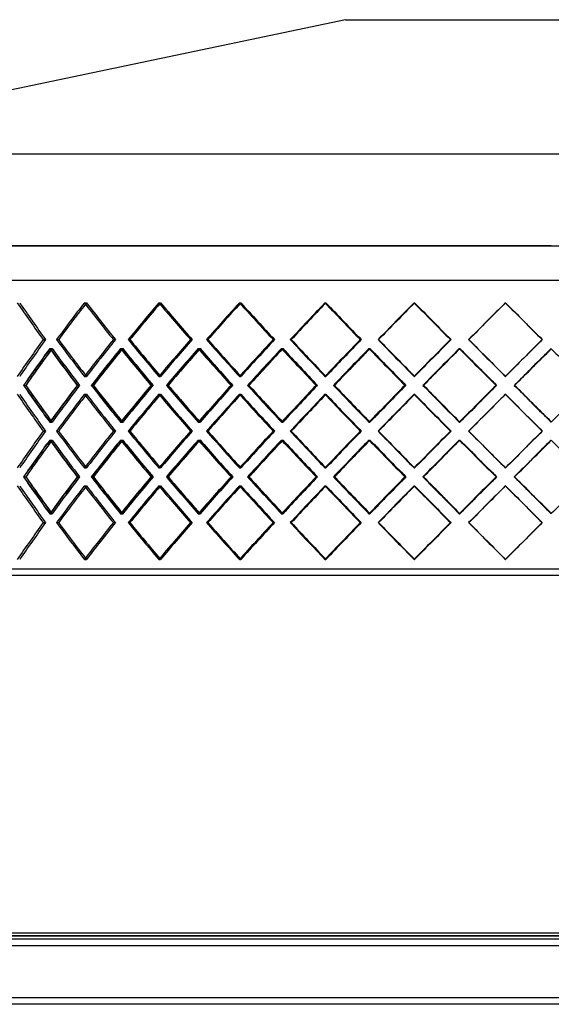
# Model space of a CAD drawing. Header units: millimetres. Extents: x -790 to 790, y -378 to 378.
# Tile 2 of 8: x -408 to 0, y -378 to 378. Entities that reach past the tile are written whole.
import ezdxf

# ---------------------------------------------------------------- set-up
doc = ezdxf.new("R2010")
doc.units = ezdxf.units.MM
doc.layers.add('HIDDEN', color=7, linetype='Continuous')
doc.layers.add('THICK', color=7, linetype='Continuous')

msp = doc.modelspace()

# ---------------------------------------------------------------- linework, layer by layer
at = {"layer": 'HIDDEN'}
for p, q in [((0, 204.46), (-790, 204.46)), ((-560, 178), (0, 178)), ((0, 178), (560, 178)), ((-358.55, 160.64), (-356.96, 160.64)), ((-358.55, 160.64), (-356.96, 160.64)), ((-301.4, 160.64), (-300.06, 160.64)), ((-301.4, 160.64), (-300.06, 160.64)), ((-239.5, 160.64), (-238.44, 160.64)), ((-239.5, 160.64), (-238.44, 160.64)), ((-173.82, 160.64), (-173.05, 160.64)), ((-173.82, 160.64), (-173.05, 160.64)), ((-105.4, 160.64), (-104.93, 160.64)), ((-105.4, 160.64), (-104.93, 160.64)), ((-35.32, 160.64), (-35.16, 160.64)), ((-35.32, 160.64), (-35.16, 160.64)), ((-390.17, 132.37), (-388.34, 132.37)), ((-390.17, 132.37), (-388.34, 132.37)), ((-379.89, 132.37), (-378.29, 132.37)), ((-336.31, 132.37), (-334.71, 132.37)), ((-336.31, 132.37), (-334.71, 132.37)), ((-324.9, 132.37), (-323.56, 132.37)), ((-277.15, 132.37), (-275.8, 132.37)), ((-277.15, 132.37), (-275.8, 132.37)), ((-264.78, 132.37), (-263.72, 132.37)), ((-213.61, 132.37), (-212.55, 132.37)), ((-213.61, 132.37), (-212.55, 132.37)), ((-200.5, 132.37), (-199.72, 132.37)), ((-146.71, 132.37), (-145.93, 132.37)), ((-146.71, 132.37), (-145.93, 132.37)), ((-133.05, 132.37), (-132.58, 132.37)), ((-77.49, 132.37), (-77.02, 132.37)), ((-77.49, 132.37), (-77.02, 132.37)), ((-63.5, 132.37), (-63.34, 132.37)), ((-7.05, 132.37), (-6.9, 132.37)), ((-7.05, 132.37), (-6.9, 132.37)), ((-385.19, 125.51), (-383.37, 125.51)), ((-384.92, 125.51), (-383.32, 125.51)), ((-330.78, 125.51), (-329.18, 125.51)), ((-330.48, 125.51), (-329.14, 125.51)), ((-271.15, 125.51), (-269.81, 125.51)), ((-270.82, 125.51), (-269.76, 125.51)), ((-207.24, 125.51), (-206.18, 125.51)), ((-206.9, 125.51), (-206.12, 125.51)), ((-140.07, 125.51), (-139.29, 125.51)), ((-139.71, 125.51), (-139.24, 125.51)), ((-70.69, 125.51), (-70.22, 125.51)), ((-70.31, 125.51), (-70.16, 125.51)), ((-0.19, 125.51), (-0.03, 125.51)), ((-358.55, 104.09), (-356.96, 104.09)), ((-358.55, 104.09), (-356.96, 104.09)), ((-301.4, 104.09), (-300.06, 104.09)), ((-301.4, 104.09), (-300.06, 104.09)), ((-239.5, 104.09), (-238.44, 104.09)), ((-239.5, 104.09), (-238.44, 104.09)), ((-173.82, 104.09), (-173.05, 104.09)), ((-173.82, 104.09), (-173.05, 104.09)), ((-105.4, 104.09), (-104.93, 104.09)), ((-105.4, 104.09), (-104.93, 104.09)), ((-35.32, 104.09), (-35.16, 104.09)), ((-35.32, 104.09), (-35.16, 104.09)), ((-405.12, 97.23), (-403.52, 97.23)), ((-364.02, 97.23), (-362.19, 97.23)), ((-363.81, 97.23), (-362.21, 97.23)), ((-353.02, 97.23), (-351.67, 97.23)), ((-307.41, 97.23), (-305.8, 97.23)), ((-307.17, 97.23), (-305.83, 97.23)), ((-295.35, 97.23), (-294.28, 97.23)), ((-245.94, 97.23), (-244.59, 97.23)), ((-245.69, 97.23), (-244.62, 97.23)), ((-233.02, 97.23), (-232.24, 97.23)), ((-180.6, 97.23), (-179.53, 97.23)), ((-180.33, 97.23), (-179.56, 97.23)), ((-167.02, 97.23), (-166.55, 97.23)), ((-112.41, 97.23), (-111.63, 97.23)), ((-112.13, 97.23), (-111.66, 97.23)), ((-98.38, 97.23), (-98.22, 97.23)), ((-42.44, 97.23), (-41.97, 97.23)), ((-42.16, 97.23), (-42, 97.23)), ((-28.32, 97.23), (-28.35, 97.23)), ((-358.55, 90.38), (-356.96, 90.38)), ((-358.55, 90.38), (-356.96, 90.38)), ((-301.4, 90.38), (-300.06, 90.38)), ((-301.4, 90.38), (-300.06, 90.38)), ((-239.5, 90.38), (-238.44, 90.38)), ((-239.5, 90.38), (-238.44, 90.38)), ((-173.82, 90.38), (-173.05, 90.38)), ((-173.82, 90.38), (-173.05, 90.38)), ((-105.4, 90.38), (-104.93, 90.38)), ((-105.4, 90.38), (-104.93, 90.38)), ((-35.32, 90.38), (-35.16, 90.38)), ((-35.32, 90.38), (-35.16, 90.38)), ((-385.19, 68.96), (-383.37, 68.96)), ((-384.92, 68.96), (-383.32, 68.96)), ((-330.78, 68.96), (-329.18, 68.96)), ((-330.48, 68.96), (-329.14, 68.96)), ((-271.15, 68.96), (-269.81, 68.96)), ((-270.82, 68.96), (-269.76, 68.96)), ((-207.24, 68.96), (-206.18, 68.96)), ((-206.9, 68.96), (-206.12, 68.96)), ((-140.07, 68.96), (-139.29, 68.96)), ((-139.71, 68.96), (-139.24, 68.96)), ((-70.69, 68.96), (-70.22, 68.96)), ((-70.31, 68.96), (-70.16, 68.96)), ((-0.19, 68.96), (-0.03, 68.96)), ((-390.17, 62.1), (-388.34, 62.1)), ((-390.17, 62.1), (-388.34, 62.1)), ((-379.89, 62.1), (-378.29, 62.1)), ((-336.31, 62.1), (-334.71, 62.1)), ((-336.31, 62.1), (-334.71, 62.1)), ((-324.9, 62.1), (-323.56, 62.1)), ((-277.15, 62.1), (-275.8, 62.1)), ((-277.15, 62.1), (-275.8, 62.1)), ((-264.78, 62.1), (-263.72, 62.1)), ((-213.61, 62.1), (-212.55, 62.1)), ((-213.61, 62.1), (-212.55, 62.1)), ((-200.5, 62.1), (-199.72, 62.1)), ((-146.71, 62.1), (-145.93, 62.1)), ((-146.71, 62.1), (-145.93, 62.1)), ((-133.05, 62.1), (-132.58, 62.1)), ((-77.49, 62.1), (-77.02, 62.1)), ((-77.49, 62.1), (-77.02, 62.1)), ((-63.5, 62.1), (-63.34, 62.1)), ((-7.05, 62.1), (-6.9, 62.1)), ((-7.05, 62.1), (-6.9, 62.1)), ((-385.19, 55.24), (-383.37, 55.24)), ((-384.92, 55.24), (-383.32, 55.24)), ((-330.78, 55.24), (-329.18, 55.24)), ((-330.48, 55.24), (-329.14, 55.24)), ((-271.15, 55.24), (-269.81, 55.24)), ((-270.82, 55.24), (-269.76, 55.24)), ((-207.24, 55.24), (-206.18, 55.24)), ((-206.9, 55.24), (-206.12, 55.24)), ((-140.07, 55.24), (-139.29, 55.24)), ((-139.71, 55.24), (-139.24, 55.24)), ((-70.69, 55.24), (-70.22, 55.24)), ((-70.31, 55.24), (-70.16, 55.24)), ((-0.19, 55.24), (-0.03, 55.24)), ((-358.55, 33.82), (-356.96, 33.82)), ((-358.55, 33.82), (-356.96, 33.82)), ((-301.4, 33.82), (-300.06, 33.82)), ((-301.4, 33.82), (-300.06, 33.82)), ((-239.5, 33.82), (-238.44, 33.82)), ((-239.5, 33.82), (-238.44, 33.82)), ((-173.82, 33.82), (-173.05, 33.82)), ((-173.82, 33.82), (-173.05, 33.82)), ((-105.4, 33.82), (-104.93, 33.82)), ((-105.4, 33.82), (-104.93, 33.82)), ((-35.32, 33.82), (-35.16, 33.82)), ((-35.32, 33.82), (-35.16, 33.82)), ((-405.12, 26.97), (-403.52, 26.97)), ((-364.02, 26.97), (-362.19, 26.97)), ((-363.81, 26.97), (-362.21, 26.97)), ((-353.02, 26.97), (-351.67, 26.97)), ((-307.41, 26.97), (-305.8, 26.97)), ((-307.17, 26.97), (-305.83, 26.97)), ((-295.35, 26.97), (-294.28, 26.97)), ((-245.94, 26.97), (-244.59, 26.97)), ((-245.69, 26.97), (-244.62, 26.97)), ((-233.02, 26.97), (-232.24, 26.97)), ((-180.6, 26.97), (-179.53, 26.97)), ((-180.33, 26.97), (-179.56, 26.97)), ((-167.02, 26.97), (-166.55, 26.97)), ((-112.41, 26.97), (-111.63, 26.97)), ((-112.13, 26.97), (-111.66, 26.97)), ((-98.38, 26.97), (-98.22, 26.97)), ((-42.44, 26.97), (-41.97, 26.97)), ((-42.16, 26.97), (-42, 26.97)), ((-28.32, 26.97), (-28.35, 26.97)), ((-358.55, 20.11), (-356.96, 20.11)), ((-358.55, 20.11), (-356.96, 20.11)), ((-301.4, 20.11), (-300.06, 20.11)), ((-301.4, 20.11), (-300.06, 20.11)), ((-239.5, 20.11), (-238.44, 20.11)), ((-239.5, 20.11), (-238.44, 20.11)), ((-173.82, 20.11), (-173.05, 20.11)), ((-173.82, 20.11), (-173.05, 20.11)), ((-105.4, 20.11), (-104.93, 20.11)), ((-105.4, 20.11), (-104.93, 20.11)), ((-35.32, 20.11), (-35.16, 20.11)), ((-35.32, 20.11), (-35.16, 20.11)), ((-385.19, -1.31), (-383.37, -1.31)), ((-384.92, -1.31), (-383.32, -1.31)), ((-330.78, -1.31), (-329.18, -1.31)), ((-330.48, -1.31), (-329.14, -1.31)), ((-271.15, -1.31), (-269.81, -1.31)), ((-270.82, -1.31), (-269.76, -1.31)), ((-207.24, -1.31), (-206.18, -1.31)), ((-206.9, -1.31), (-206.12, -1.31)), ((-140.07, -1.31), (-139.29, -1.31)), ((-139.71, -1.31), (-139.24, -1.31)), ((-70.69, -1.31), (-70.22, -1.31)), ((-70.31, -1.31), (-70.16, -1.31)), ((-0.19, -1.31), (-0.03, -1.31)), ((-390.17, -8.17), (-388.34, -8.17)), ((-390.17, -8.17), (-388.34, -8.17)), ((-379.89, -8.17), (-378.29, -8.17)), ((-336.31, -8.17), (-334.71, -8.17)), ((-336.31, -8.17), (-334.71, -8.17)), ((-324.9, -8.17), (-323.56, -8.17)), ((-277.15, -8.17), (-275.8, -8.17)), ((-277.15, -8.17), (-275.8, -8.17)), ((-264.78, -8.17), (-263.72, -8.17)), ((-213.61, -8.17), (-212.55, -8.17)), ((-213.61, -8.17), (-212.55, -8.17)), ((-200.5, -8.17), (-199.72, -8.17)), ((-146.71, -8.17), (-145.93, -8.17)), ((-146.71, -8.17), (-145.93, -8.17)), ((-133.05, -8.17), (-132.58, -8.17)), ((-77.49, -8.17), (-77.02, -8.17)), ((-77.49, -8.17), (-77.02, -8.17)), ((-63.5, -8.17), (-63.34, -8.17)), ((-7.05, -8.17), (-6.9, -8.17)), ((-7.05, -8.17), (-6.9, -8.17)), ((-358.55, -36.44), (-356.96, -36.44)), ((-358.55, -36.44), (-356.96, -36.44)), ((-301.4, -36.44), (-300.06, -36.44)), ((-301.4, -36.44), (-300.06, -36.44)), ((-239.5, -36.44), (-238.44, -36.44)), ((-239.5, -36.44), (-238.44, -36.44)), ((-173.82, -36.44), (-173.05, -36.44)), ((-173.82, -36.44), (-173.05, -36.44)), ((-105.4, -36.44), (-104.93, -36.44)), ((-105.4, -36.44), (-104.93, -36.44)), ((-35.32, -36.44), (-35.16, -36.44)), ((-35.32, -36.44), (-35.16, -36.44)), ((0, -43.8), (-560, -43.8)), ((560, -43.8), (0, -43.8)), ((0, -325.5), (-562.5, -325.5)), ((562.5, -325.5), (0, -325.5)), ((620, -333), (-620, -333)), ((620, -373), (-620, -373))]:
    msp.add_line(p, q, dxfattribs=at)
for centre, major_axis, ratio, start_param, end_param in [((0, 160.64), (-513.94, 513.94), 0.432739, 1.162389, 1.212907), ((0, 160.64), (513.94, -513.94), 0.432739, -1.979203, -1.928685), ((0, 160.64), (529.25, 529.25), 0.360022, 1.916372, 1.966665), ((0, 160.64), (-526.89, -526.89), 0.360022, -1.225221, -1.223375), ((0, 160.64), (-526.89, 526.89), 0.360022, 1.225221, 1.275739), ((0, 160.64), (526.89, -526.89), 0.360022, -1.916372, -1.865854), ((0, 160.64), (540.17, 540.17), 0.290527, 1.85354, 1.903833), ((0, 160.64), (-537.76, -537.76), 0.290527, -1.288053, -1.286636), ((0, 160.64), (-537.76, 537.76), 0.290527, 1.288053, 1.338571), ((0, 160.64), (537.76, -537.76), 0.290527, -1.85354, -1.803022), ((0, 160.64), (548.95, 548.95), 0.223526, 1.790708, 1.841001), ((0, 160.64), (-546.51, -546.51), 0.223526, -1.350885, -1.349834), ((0, 160.64), (-546.51, 546.51), 0.223526, 1.350885, 1.401403), ((0, 160.64), (546.51, -546.51), 0.223526, -1.790708, -1.74019), ((0, 160.64), (555.57, 555.57), 0.158384, 1.727876, 1.778169), ((0, 160.64), (-553.11, 553.11), 0.158384, 1.413717, 1.464235), ((0, 160.64), (553.11, -553.11), 0.158384, -1.727876, -1.677358), ((0, 160.64), (560, 560), 0.094528, 1.665044, 1.715337), ((0, 160.64), (-557.51, 557.51), 0.094528, 1.476549, 1.527066), ((0, 160.64), (557.51, -557.51), 0.094528, -1.665044, -1.614526), ((0, 160.64), (562.22, 562.22), 0.031426, 1.602212, 1.652505), ((0, 160.64), (-559.72, 559.72), 0.031426, 1.53938, 1.589898), ((0, 160.64), (559.72, -559.72), 0.031426, -1.602212, -1.551694), ((0, 104.09), (-513.94, -513.94), 0.432739, -1.212907, -1.162389), ((0, 104.09), (513.94, 513.94), 0.432739, 1.928685, 1.979203), ((0, 104.09), (529.25, -529.25), 0.360022, -1.966665, -1.916372), ((0, 104.09), (-526.89, -526.89), 0.360022, -1.275739, -1.225221), ((0, 104.09), (526.89, 526.89), 0.360022, 1.865854, 1.916372), ((0, 104.09), (540.17, -540.17), 0.290527, -1.903833, -1.85354), ((0, 104.09), (-537.76, -537.76), 0.290527, -1.338571, -1.288053), ((0, 104.09), (537.76, 537.76), 0.290527, 1.803022, 1.85354), ((0, 104.09), (548.95, -548.95), 0.223526, -1.841001, -1.790708), ((0, 104.09), (-546.51, -546.51), 0.223526, -1.401403, -1.350885), ((0, 104.09), (546.51, 546.51), 0.223526, 1.74019, 1.790708), ((0, 104.09), (555.57, -555.57), 0.158384, -1.778169, -1.727876), ((0, 104.09), (-553.11, -553.11), 0.158384, -1.464235, -1.413717), ((0, 104.09), (553.11, 553.11), 0.158384, 1.677358, 1.727876), ((0, 104.09), (560, -560), 0.094528, -1.715337, -1.665044), ((0, 104.09), (-557.51, -557.51), 0.094528, -1.527066, -1.476549), ((0, 104.09), (557.51, 557.51), 0.094528, 1.614526, 1.665044), ((0, 104.09), (562.22, -562.22), 0.031426, -1.652505, -1.602212), ((0, 104.09), (-559.72, -559.72), 0.031426, -1.589898, -1.53938), ((0, 104.09), (559.72, 559.72), 0.031426, 1.551694, 1.602212), ((0, 160.64), (529.25, 529.25), 0.360022, 1.978871, 2.029343), ((0, 90.38), (529.25, -529.25), 0.360022, -1.978871, -1.928559), ((0, 90.38), (-513.94, -513.94), 0.432739, -1.225169, -1.222932), ((0, 160.64), (526.89, 526.89), 0.360022, 1.979151, 1.98144), ((0, 160.64), (-513.94, 513.94), 0.432739, 1.225169, 1.275867), ((0, 90.38), (526.89, -526.89), 0.360022, -1.979151, -1.928613), ((0, 160.64), (540.17, 540.17), 0.290527, 1.91604, 1.966511), ((0, 90.38), (540.17, -540.17), 0.290527, -1.91604, -1.865727), ((0, 90.38), (-526.89, -526.89), 0.360022, -1.288, -1.286238), ((0, 160.64), (537.76, 537.76), 0.290527, 1.916319, 1.918134), ((0, 160.64), (-526.89, 526.89), 0.360022, 1.288, 1.338699), ((0, 90.38), (537.76, -537.76), 0.290527, -1.916319, -1.865782), ((0, 160.64), (548.95, 548.95), 0.223526, 1.853208, 1.903679), ((0, 90.38), (548.95, -548.95), 0.223526, -1.853208, -1.802895), ((0, 90.38), (-537.76, -537.76), 0.290527, -1.350832, -1.349465), ((0, 160.64), (546.51, 546.51), 0.223526, 1.853487, 1.854907), ((0, 160.64), (-537.76, 537.76), 0.290527, 1.350832, 1.401531), ((0, 90.38), (546.51, -546.51), 0.223526, -1.853487, -1.80295), ((0, 160.64), (555.57, 555.57), 0.158384, 1.790376, 1.840847), ((0, 90.38), (555.57, -555.57), 0.158384, -1.790376, -1.740064), ((0, 90.38), (-546.51, -546.51), 0.223526, -1.413664, -1.41264), ((0, 160.64), (553.11, 553.11), 0.158384, 1.790655, 1.791732), ((0, 160.64), (-546.51, 546.51), 0.223526, 1.413664, 1.464363), ((0, 90.38), (553.11, -553.11), 0.158384, -1.790655, -1.740118), ((0, 160.64), (560, 560), 0.094528, 1.727544, 1.778016), ((0, 90.38), (560, -560), 0.094528, -1.727544, -1.677232), ((0, 160.64), (-553.11, 553.11), 0.158384, 1.476496, 1.527195), ((0, 90.38), (557.51, -557.51), 0.094528, -1.727823, -1.677286), ((0, 160.64), (562.22, 562.22), 0.031426, 1.664712, 1.715184), ((0, 90.38), (562.22, -562.22), 0.031426, -1.664712, -1.6144), ((0, 160.64), (-557.51, 557.51), 0.094528, 1.539328, 1.590026), ((0, 90.38), (559.72, -559.72), 0.031426, -1.664992, -1.614454), ((0, 160.64), (526.89, 526.89), 0.360022, 2.02007, 2.029849), ((0, 104.09), (-526.89, 526.89), 0.360022, 1.223375, 1.225221), ((0, 160.64), (537.76, 537.76), 0.290527, 1.957238, 1.967018), ((0, 104.09), (-537.76, 537.76), 0.290527, 1.286636, 1.288053), ((0, 160.64), (546.51, 546.51), 0.223526, 1.894406, 1.904186), ((0, 104.09), (-546.51, 546.51), 0.223526, 1.349834, 1.350885), ((0, 160.64), (553.11, 553.11), 0.158384, 1.831574, 1.841354), ((0, 160.64), (557.51, 557.51), 0.094528, 1.768742, 1.778522), ((0, 160.64), (559.72, 559.72), 0.031426, 1.70592, 1.71569), ((0, 160.64), (-559.72, -559.72), 0.031426, 1.488734, 1.498463), ((0, 33.82), (529.25, -529.25), 0.360022, -2.029343, -1.978871), ((0, 33.82), (526.89, -526.89), 0.360022, -2.029849, -2.02007), ((0, 104.09), (529.25, 529.25), 0.360022, 1.928559, 1.978871), ((0, 33.82), (-513.94, -513.94), 0.432739, -1.275867, -1.225169), ((0, 104.09), (526.89, 526.89), 0.360022, 1.928613, 1.979151), ((0, 33.82), (540.17, -540.17), 0.290527, -1.966511, -1.91604), ((0, 33.82), (537.76, -537.76), 0.290527, -1.967018, -1.957238), ((0, 104.09), (540.17, 540.17), 0.290527, 1.865727, 1.91604), ((0, 33.82), (-526.89, -526.89), 0.360022, -1.338699, -1.288), ((0, 104.09), (537.76, 537.76), 0.290527, 1.865782, 1.916319), ((0, 33.82), (548.95, -548.95), 0.223526, -1.903679, -1.853208), ((0, 33.82), (546.51, -546.51), 0.223526, -1.904186, -1.894406), ((0, 104.09), (548.95, 548.95), 0.223526, 1.802895, 1.853208), ((0, 33.82), (-537.76, -537.76), 0.290527, -1.401531, -1.350832), ((0, 104.09), (546.51, 546.51), 0.223526, 1.80295, 1.853487), ((0, 33.82), (555.57, -555.57), 0.158384, -1.840847, -1.790376), ((0, 33.82), (553.11, -553.11), 0.158384, -1.841354, -1.831574), ((0, 104.09), (555.57, 555.57), 0.158384, 1.740064, 1.790376), ((0, 33.82), (-546.51, -546.51), 0.223526, -1.464363, -1.413664), ((0, 104.09), (553.11, 553.11), 0.158384, 1.740118, 1.790655), ((0, 33.82), (560, -560), 0.094528, -1.778016, -1.727544), ((0, 33.82), (557.51, -557.51), 0.094528, -1.778522, -1.768742), ((0, 104.09), (560, 560), 0.094528, 1.677232, 1.727544), ((0, 33.82), (-553.11, -553.11), 0.158384, -1.527195, -1.476496), ((0, 104.09), (557.51, 557.51), 0.094528, 1.677286, 1.727823), ((0, 33.82), (562.22, -562.22), 0.031426, -1.715184, -1.664712), ((0, 33.82), (559.72, -559.72), 0.031426, -1.71569, -1.70592), ((0, 104.09), (562.22, 562.22), 0.031426, 1.6144, 1.664712), ((0, 33.82), (-557.51, -557.51), 0.094528, -1.590026, -1.539328), ((0, 104.09), (559.72, 559.72), 0.031426, 1.614454, 1.664992), ((0, 33.82), (-559.72, 559.72), 0.031426, -1.498463, -1.488734), ((0, 33.82), (-559.72, -559.72), 0.031426, -1.652858, -1.602212), ((0, 90.38), (-513.94, 513.94), 0.432739, 1.162389, 1.212907), ((0, 90.38), (513.94, -513.94), 0.432739, -1.979203, -1.928685), ((0, 90.38), (529.25, 529.25), 0.360022, 1.916372, 1.966665), ((0, 90.38), (-526.89, -526.89), 0.360022, -1.225221, -1.223375), ((0, 90.38), (-526.89, 526.89), 0.360022, 1.225221, 1.275739), ((0, 90.38), (526.89, -526.89), 0.360022, -1.916372, -1.865854), ((0, 90.38), (540.17, 540.17), 0.290527, 1.85354, 1.903833), ((0, 90.38), (-537.76, -537.76), 0.290527, -1.288053, -1.286636), ((0, 90.38), (-537.76, 537.76), 0.290527, 1.288053, 1.338571), ((0, 90.38), (537.76, -537.76), 0.290527, -1.85354, -1.803022), ((0, 90.38), (548.95, 548.95), 0.223526, 1.790708, 1.841001), ((0, 90.38), (-546.51, -546.51), 0.223526, -1.350885, -1.349834), ((0, 90.38), (-546.51, 546.51), 0.223526, 1.350885, 1.401403), ((0, 90.38), (546.51, -546.51), 0.223526, -1.790708, -1.74019), ((0, 90.38), (555.57, 555.57), 0.158384, 1.727876, 1.778169), ((0, 90.38), (-553.11, 553.11), 0.158384, 1.413717, 1.464235), ((0, 90.38), (553.11, -553.11), 0.158384, -1.727876, -1.677358), ((0, 90.38), (560, 560), 0.094528, 1.665044, 1.715337), ((0, 90.38), (-557.51, 557.51), 0.094528, 1.476549, 1.527066), ((0, 90.38), (557.51, -557.51), 0.094528, -1.665044, -1.614526), ((0, 90.38), (562.22, 562.22), 0.031426, 1.602212, 1.652505), ((0, 90.38), (-559.72, 559.72), 0.031426, 1.53938, 1.589898), ((0, 90.38), (559.72, -559.72), 0.031426, -1.602212, -1.551694), ((0, 104.09), (-513.94, 513.94), 0.432739, 1.222932, 1.225169), ((0, 33.82), (526.89, -526.89), 0.360022, -1.98144, -1.979151), ((0, 104.09), (-526.89, 526.89), 0.360022, 1.286238, 1.288), ((0, 33.82), (537.76, -537.76), 0.290527, -1.918134, -1.916319), ((0, 104.09), (-537.76, 537.76), 0.290527, 1.349465, 1.350832), ((0, 33.82), (546.51, -546.51), 0.223526, -1.854907, -1.853487), ((0, 104.09), (-546.51, 546.51), 0.223526, 1.41264, 1.413664), ((0, 33.82), (553.11, -553.11), 0.158384, -1.791732, -1.790655), ((0, 33.82), (-513.94, -513.94), 0.432739, -1.212907, -1.162389), ((0, 33.82), (513.94, 513.94), 0.432739, 1.928685, 1.979203), ((0, 33.82), (529.25, -529.25), 0.360022, -1.966665, -1.916372), ((0, 33.82), (-526.89, -526.89), 0.360022, -1.275739, -1.225221), ((0, 33.82), (526.89, 526.89), 0.360022, 1.865854, 1.916372), ((0, 33.82), (540.17, -540.17), 0.290527, -1.903833, -1.85354), ((0, 33.82), (-537.76, -537.76), 0.290527, -1.338571, -1.288053), ((0, 33.82), (537.76, 537.76), 0.290527, 1.803022, 1.85354), ((0, 33.82), (548.95, -548.95), 0.223526, -1.841001, -1.790708), ((0, 33.82), (-546.51, -546.51), 0.223526, -1.401403, -1.350885), ((0, 33.82), (546.51, 546.51), 0.223526, 1.74019, 1.790708), ((0, 33.82), (555.57, -555.57), 0.158384, -1.778169, -1.727876), ((0, 33.82), (-553.11, -553.11), 0.158384, -1.464235, -1.413717), ((0, 33.82), (553.11, 553.11), 0.158384, 1.677358, 1.727876), ((0, 33.82), (560, -560), 0.094528, -1.715337, -1.665044), ((0, 33.82), (-557.51, -557.51), 0.094528, -1.527066, -1.476549), ((0, 33.82), (557.51, 557.51), 0.094528, 1.614526, 1.665044), ((0, 33.82), (562.22, -562.22), 0.031426, -1.652505, -1.602212), ((0, 33.82), (-559.72, -559.72), 0.031426, -1.589898, -1.53938), ((0, 33.82), (559.72, 559.72), 0.031426, 1.551694, 1.602212), ((0, 90.38), (529.25, 529.25), 0.360022, 1.978871, 2.029343), ((0, 20.11), (529.25, -529.25), 0.360022, -1.978871, -1.928559), ((0, 20.11), (-513.94, -513.94), 0.432739, -1.225169, -1.222932), ((0, 90.38), (526.89, 526.89), 0.360022, 1.979151, 1.98144), ((0, 90.38), (-513.94, 513.94), 0.432739, 1.225169, 1.275867), ((0, 20.11), (526.89, -526.89), 0.360022, -1.979151, -1.928613), ((0, 90.38), (540.17, 540.17), 0.290527, 1.91604, 1.966511), ((0, 20.11), (540.17, -540.17), 0.290527, -1.91604, -1.865727), ((0, 20.11), (-526.89, -526.89), 0.360022, -1.288, -1.286238), ((0, 90.38), (537.76, 537.76), 0.290527, 1.916319, 1.918134), ((0, 90.38), (-526.89, 526.89), 0.360022, 1.288, 1.338699), ((0, 20.11), (537.76, -537.76), 0.290527, -1.916319, -1.865782), ((0, 90.38), (548.95, 548.95), 0.223526, 1.853208, 1.903679), ((0, 20.11), (548.95, -548.95), 0.223526, -1.853208, -1.802895), ((0, 20.11), (-537.76, -537.76), 0.290527, -1.350832, -1.349465), ((0, 90.38), (546.51, 546.51), 0.223526, 1.853487, 1.854907), ((0, 90.38), (-537.76, 537.76), 0.290527, 1.350832, 1.401531), ((0, 20.11), (546.51, -546.51), 0.223526, -1.853487, -1.80295), ((0, 90.38), (555.57, 555.57), 0.158384, 1.790376, 1.840847), ((0, 20.11), (555.57, -555.57), 0.158384, -1.790376, -1.740064), ((0, 20.11), (-546.51, -546.51), 0.223526, -1.413664, -1.41264), ((0, 90.38), (553.11, 553.11), 0.158384, 1.790655, 1.791732), ((0, 90.38), (-546.51, 546.51), 0.223526, 1.413664, 1.464363), ((0, 20.11), (553.11, -553.11), 0.158384, -1.790655, -1.740118), ((0, 90.38), (560, 560), 0.094528, 1.727544, 1.778016), ((0, 20.11), (560, -560), 0.094528, -1.727544, -1.677232), ((0, 90.38), (-553.11, 553.11), 0.158384, 1.476496, 1.527195), ((0, 20.11), (557.51, -557.51), 0.094528, -1.727823, -1.677286), ((0, 90.38), (562.22, 562.22), 0.031426, 1.664712, 1.715184), ((0, 20.11), (562.22, -562.22), 0.031426, -1.664712, -1.6144), ((0, 90.38), (-557.51, 557.51), 0.094528, 1.539328, 1.590026), ((0, 20.11), (559.72, -559.72), 0.031426, -1.664992, -1.614454), ((0, 90.38), (526.89, 526.89), 0.360022, 2.02007, 2.029849), ((0, 33.82), (-526.89, 526.89), 0.360022, 1.223375, 1.225221), ((0, 90.38), (537.76, 537.76), 0.290527, 1.957238, 1.967018), ((0, 33.82), (-537.76, 537.76), 0.290527, 1.286636, 1.288053), ((0, 90.38), (546.51, 546.51), 0.223526, 1.894406, 1.904186), ((0, 33.82), (-546.51, 546.51), 0.223526, 1.349834, 1.350885), ((0, 90.38), (553.11, 553.11), 0.158384, 1.831574, 1.841354), ((0, 90.38), (557.51, 557.51), 0.094528, 1.768742, 1.778522), ((0, 90.38), (559.72, 559.72), 0.031426, 1.70592, 1.71569), ((0, 90.38), (-559.72, -559.72), 0.031426, 1.488734, 1.498463), ((0, -36.44), (529.25, -529.25), 0.360022, -2.029343, -1.978871), ((0, -36.44), (526.89, -526.89), 0.360022, -2.029849, -2.02007), ((0, 33.82), (529.25, 529.25), 0.360022, 1.928559, 1.978871), ((0, -36.44), (-513.94, -513.94), 0.432739, -1.275867, -1.225169), ((0, 33.82), (526.89, 526.89), 0.360022, 1.928613, 1.979151), ((0, -36.44), (540.17, -540.17), 0.290527, -1.966511, -1.91604), ((0, -36.44), (537.76, -537.76), 0.290527, -1.967018, -1.957238), ((0, 33.82), (540.17, 540.17), 0.290527, 1.865727, 1.91604), ((0, -36.44), (-526.89, -526.89), 0.360022, -1.338699, -1.288), ((0, 33.82), (537.76, 537.76), 0.290527, 1.865782, 1.916319), ((0, -36.44), (548.95, -548.95), 0.223526, -1.903679, -1.853208), ((0, -36.44), (546.51, -546.51), 0.223526, -1.904186, -1.894406), ((0, 33.82), (548.95, 548.95), 0.223526, 1.802895, 1.853208), ((0, -36.44), (-537.76, -537.76), 0.290527, -1.401531, -1.350832), ((0, 33.82), (546.51, 546.51), 0.223526, 1.80295, 1.853487), ((0, -36.44), (555.57, -555.57), 0.158384, -1.840847, -1.790376), ((0, -36.44), (553.11, -553.11), 0.158384, -1.841354, -1.831574), ((0, 33.82), (555.57, 555.57), 0.158384, 1.740064, 1.790376), ((0, -36.44), (-546.51, -546.51), 0.223526, -1.464363, -1.413664), ((0, 33.82), (553.11, 553.11), 0.158384, 1.740118, 1.790655), ((0, -36.44), (560, -560), 0.094528, -1.778016, -1.727544), ((0, -36.44), (557.51, -557.51), 0.094528, -1.778522, -1.768742), ((0, 33.82), (560, 560), 0.094528, 1.677232, 1.727544), ((0, -36.44), (-553.11, -553.11), 0.158384, -1.527195, -1.476496), ((0, 33.82), (557.51, 557.51), 0.094528, 1.677286, 1.727823), ((0, -36.44), (562.22, -562.22), 0.031426, -1.715184, -1.664712), ((0, -36.44), (559.72, -559.72), 0.031426, -1.71569, -1.70592), ((0, 33.82), (562.22, 562.22), 0.031426, 1.6144, 1.664712), ((0, -36.44), (-557.51, -557.51), 0.094528, -1.590026, -1.539328), ((0, 33.82), (559.72, 559.72), 0.031426, 1.614454, 1.664992), ((0, -36.44), (-559.72, 559.72), 0.031426, -1.498463, -1.488734), ((0, -36.44), (-559.72, -559.72), 0.031426, -1.652858, -1.602212), ((0, 20.11), (-513.94, 513.94), 0.432739, 1.162389, 1.212907), ((0, 20.11), (513.94, -513.94), 0.432739, -1.979203, -1.928685), ((0, 20.11), (529.25, 529.25), 0.360022, 1.916372, 1.966665), ((0, 20.11), (-526.89, -526.89), 0.360022, -1.225221, -1.223375), ((0, 20.11), (-526.89, 526.89), 0.360022, 1.225221, 1.275739), ((0, 20.11), (526.89, -526.89), 0.360022, -1.916372, -1.865854), ((0, 20.11), (540.17, 540.17), 0.290527, 1.85354, 1.903833), ((0, 20.11), (-537.76, -537.76), 0.290527, -1.288053, -1.286636), ((0, 20.11), (-537.76, 537.76), 0.290527, 1.288053, 1.338571), ((0, 20.11), (537.76, -537.76), 0.290527, -1.85354, -1.803022), ((0, 20.11), (548.95, 548.95), 0.223526, 1.790708, 1.841001), ((0, 20.11), (-546.51, -546.51), 0.223526, -1.350885, -1.349834), ((0, 20.11), (-546.51, 546.51), 0.223526, 1.350885, 1.401403), ((0, 20.11), (546.51, -546.51), 0.223526, -1.790708, -1.74019), ((0, 20.11), (555.57, 555.57), 0.158384, 1.727876, 1.778169), ((0, 20.11), (-553.11, 553.11), 0.158384, 1.413717, 1.464235), ((0, 20.11), (553.11, -553.11), 0.158384, -1.727876, -1.677358), ((0, 20.11), (560, 560), 0.094528, 1.665044, 1.715337), ((0, 20.11), (-557.51, 557.51), 0.094528, 1.476549, 1.527066), ((0, 20.11), (557.51, -557.51), 0.094528, -1.665044, -1.614526), ((0, 20.11), (562.22, 562.22), 0.031426, 1.602212, 1.652505), ((0, 20.11), (-559.72, 559.72), 0.031426, 1.53938, 1.589898), ((0, 20.11), (559.72, -559.72), 0.031426, -1.602212, -1.551694), ((0, 33.82), (-513.94, 513.94), 0.432739, 1.222932, 1.225169), ((0, -36.44), (526.89, -526.89), 0.360022, -1.98144, -1.979151), ((0, 33.82), (-526.89, 526.89), 0.360022, 1.286238, 1.288), ((0, -36.44), (537.76, -537.76), 0.290527, -1.918134, -1.916319), ((0, 33.82), (-537.76, 537.76), 0.290527, 1.349465, 1.350832), ((0, -36.44), (546.51, -546.51), 0.223526, -1.854907, -1.853487), ((0, 33.82), (-546.51, 546.51), 0.223526, 1.41264, 1.413664), ((0, -36.44), (553.11, -553.11), 0.158384, -1.791732, -1.790655), ((0, -36.44), (-513.94, -513.94), 0.432739, -1.212907, -1.162389), ((0, -36.44), (513.94, 513.94), 0.432739, 1.928685, 1.979203), ((0, -36.44), (529.25, -529.25), 0.360022, -1.966665, -1.916372), ((0, -36.44), (-526.89, -526.89), 0.360022, -1.275739, -1.225221), ((0, -36.44), (526.89, 526.89), 0.360022, 1.865854, 1.916372), ((0, -36.44), (540.17, -540.17), 0.290527, -1.903833, -1.85354), ((0, -36.44), (-537.76, -537.76), 0.290527, -1.338571, -1.288053), ((0, -36.44), (537.76, 537.76), 0.290527, 1.803022, 1.85354), ((0, -36.44), (548.95, -548.95), 0.223526, -1.841001, -1.790708), ((0, -36.44), (-546.51, -546.51), 0.223526, -1.401403, -1.350885), ((0, -36.44), (546.51, 546.51), 0.223526, 1.74019, 1.790708), ((0, -36.44), (555.57, -555.57), 0.158384, -1.778169, -1.727876), ((0, -36.44), (-553.11, -553.11), 0.158384, -1.464235, -1.413717), ((0, -36.44), (553.11, 553.11), 0.158384, 1.677358, 1.727876), ((0, -36.44), (560, -560), 0.094528, -1.715337, -1.665044), ((0, -36.44), (-557.51, -557.51), 0.094528, -1.527066, -1.476549), ((0, -36.44), (557.51, 557.51), 0.094528, 1.614526, 1.665044), ((0, -36.44), (562.22, -562.22), 0.031426, -1.652505, -1.602212), ((0, -36.44), (-559.72, -559.72), 0.031426, -1.589898, -1.53938), ((0, -36.44), (559.72, 559.72), 0.031426, 1.551694, 1.602212), ((0, -36.44), (-526.89, 526.89), 0.360022, 1.223375, 1.225221), ((0, -36.44), (-537.76, 537.76), 0.290527, 1.286636, 1.288053), ((0, -36.44), (-546.51, 546.51), 0.223526, 1.349834, 1.350885)]:
    msp.add_ellipse(centre, major_axis=major_axis, ratio=ratio, start_param=start_param, end_param=end_param, dxfattribs=at)
at = {"layer": 'THICK'}
for p, q in [((-158, 378), (-648.8, 275.06)), ((-158, 378), (0, 378)), ((0, 378), (158, 378)), ((-719.4, 275.06), (719.4, 275.06)), ((-790, 204.46), (0, 204.46)), ((0, 204.46), (790, 204.46)), ((-790, 178), (0, 178)), ((0, 178), (790, 178)), ((-379.89, 132.37), (-378.29, 132.37)), ((-324.9, 132.37), (-323.56, 132.37)), ((-264.78, 132.37), (-263.72, 132.37)), ((-200.5, 132.37), (-199.72, 132.37)), ((-133.05, 132.37), (-132.58, 132.37)), ((-63.5, 132.37), (-63.34, 132.37)), ((-405.32, 97.23), (-403.5, 97.23)), ((-353.24, 97.23), (-351.65, 97.23)), ((-295.59, 97.23), (-294.25, 97.23)), ((-233.28, 97.23), (-232.22, 97.23)), ((-167.29, 97.23), (-166.52, 97.23)), ((-98.66, 97.23), (-98.19, 97.23)), ((-28.48, 97.23), (-28.32, 97.23)), ((-28.19, 97.23), (-28.32, 97.23)), ((-379.89, 62.1), (-378.29, 62.1)), ((-324.9, 62.1), (-323.56, 62.1)), ((-264.78, 62.1), (-263.72, 62.1)), ((-200.5, 62.1), (-199.72, 62.1)), ((-133.05, 62.1), (-132.58, 62.1)), ((-63.5, 62.1), (-63.34, 62.1)), ((-405.32, 26.97), (-403.5, 26.97)), ((-353.24, 26.97), (-351.65, 26.97)), ((-295.59, 26.97), (-294.25, 26.97)), ((-233.28, 26.97), (-232.22, 26.97)), ((-167.29, 26.97), (-166.52, 26.97)), ((-98.66, 26.97), (-98.19, 26.97)), ((-28.48, 26.97), (-28.32, 26.97)), ((-28.19, 26.97), (-28.32, 26.97)), ((-379.89, -8.17), (-378.29, -8.17)), ((-324.9, -8.17), (-323.56, -8.17)), ((-264.78, -8.17), (-263.72, -8.17)), ((-200.5, -8.17), (-199.72, -8.17)), ((-133.05, -8.17), (-132.58, -8.17)), ((-63.5, -8.17), (-63.34, -8.17)), ((0, -48.8), (-562.5, -48.8)), ((562.5, -48.8), (0, -48.8)), ((-560, -323), (560, -323)), ((620, -328), (-620, -328)), ((-562.5, -325.5), (0, -325.5)), ((0, -325.5), (562.5, -325.5)), ((620, -333), (-620, -333)), ((620, -373), (-620, -373)), ((620, -378), (-620, -378))]:
    msp.add_line(p, q, dxfattribs=at)
for centre, major_axis, ratio, start_param, end_param in [((0, 160.64), (-516.24, 516.24), 0.432739, 1.162389, 1.212682), ((0, 160.64), (-529.25, -529.25), 0.360022, -1.225221, -1.174928), ((0, 160.64), (-526.89, -526.89), 0.360022, -1.223375, -1.174703), ((0, 160.64), (-529.25, 529.25), 0.360022, 1.225221, 1.275514), ((0, 160.64), (-540.17, -540.17), 0.290527, -1.288053, -1.23776), ((0, 160.64), (-537.76, -537.76), 0.290527, -1.286636, -1.237535), ((0, 160.64), (-540.17, 540.17), 0.290527, 1.288053, 1.338346), ((0, 160.64), (-548.95, -548.95), 0.223526, -1.350885, -1.300592), ((0, 160.64), (-546.51, -546.51), 0.223526, -1.349834, -1.300367), ((0, 160.64), (-548.95, 548.95), 0.223526, 1.350885, 1.401178), ((0, 160.64), (-555.57, -555.57), 0.158384, -1.413717, -1.363423), ((0, 160.64), (-553.11, -553.11), 0.158384, -1.412991, -1.363199), ((0, 160.64), (-555.57, 555.57), 0.158384, 1.413717, 1.46401), ((0, 160.64), (-560, -560), 0.094528, -1.476549, -1.426255), ((0, 160.64), (-557.51, -557.51), 0.094528, -1.476122, -1.426031), ((0, 160.64), (-560, 560), 0.094528, 1.476549, 1.526842), ((0, 160.64), (-562.22, -562.22), 0.031426, -1.53938, -1.489087), ((0, 160.64), (-559.72, -559.72), 0.031426, -1.53924, -1.488862), ((0, 160.64), (-562.22, 562.22), 0.031426, 1.53938, 1.589674), ((0, 104.09), (-516.24, -516.24), 0.432739, -1.212682, -1.162389), ((0, 104.09), (-529.25, 529.25), 0.360022, 1.174928, 1.225221), ((0, 104.09), (-526.89, 526.89), 0.360022, 1.174703, 1.223375), ((0, 104.09), (-529.25, -529.25), 0.360022, -1.275514, -1.225221), ((0, 104.09), (-540.17, 540.17), 0.290527, 1.23776, 1.288053), ((0, 104.09), (-537.76, 537.76), 0.290527, 1.237535, 1.286636), ((0, 104.09), (-540.17, -540.17), 0.290527, -1.338346, -1.288053), ((0, 104.09), (-548.95, 548.95), 0.223526, 1.300592, 1.350885), ((0, 104.09), (-546.51, 546.51), 0.223526, 1.300367, 1.349834), ((0, 104.09), (-548.95, -548.95), 0.223526, -1.401178, -1.350885), ((0, 104.09), (-555.57, 555.57), 0.158384, 1.363423, 1.413717), ((0, 104.09), (-553.11, 553.11), 0.158384, 1.363199, 1.412991), ((0, 104.09), (-555.57, -555.57), 0.158384, -1.46401, -1.413717), ((0, 104.09), (-560, 560), 0.094528, 1.426255, 1.476549), ((0, 104.09), (-557.51, 557.51), 0.094528, 1.426031, 1.476122), ((0, 104.09), (-560, -560), 0.094528, -1.526842, -1.476549), ((0, 104.09), (-562.22, 562.22), 0.031426, 1.489087, 1.53938), ((0, 104.09), (-559.72, 559.72), 0.031426, 1.488862, 1.53924), ((0, 104.09), (-562.22, -562.22), 0.031426, -1.589674, -1.53938), ((0, 90.38), (-516.24, -516.24), 0.432739, -1.224889, -1.174577), ((0, 90.38), (-513.94, -513.94), 0.432739, -1.222932, -1.174631), ((0, 160.64), (526.89, 526.89), 0.360022, 1.98144, 2.02007), ((0, 160.64), (-516.24, 516.24), 0.432739, 1.224889, 1.275361), ((0, 90.38), (-529.25, -529.25), 0.360022, -1.287721, -1.237409), ((0, 90.38), (-526.89, -526.89), 0.360022, -1.286238, -1.237463), ((0, 160.64), (537.76, 537.76), 0.290527, 1.918134, 1.957238), ((0, 160.64), (-529.25, 529.25), 0.360022, 1.287721, 1.338193), ((0, 90.38), (-540.17, -540.17), 0.290527, -1.350553, -1.300241), ((0, 90.38), (-537.76, -537.76), 0.290527, -1.349465, -1.300295), ((0, 160.64), (546.51, 546.51), 0.223526, 1.854907, 1.894406), ((0, 160.64), (-540.17, 540.17), 0.290527, 1.350553, 1.401024), ((0, 90.38), (-548.95, -548.95), 0.223526, -1.413385, -1.363072), ((0, 90.38), (-546.51, -546.51), 0.223526, -1.41264, -1.363127), ((0, 160.64), (553.11, 553.11), 0.158384, 1.791732, 1.831574), ((0, 160.64), (-548.95, 548.95), 0.223526, 1.413385, 1.463856), ((0, 90.38), (-555.57, -555.57), 0.158384, -1.476217, -1.425904), ((0, 90.38), (-553.11, -553.11), 0.158384, -1.475782, -1.425959), ((0, 160.64), (557.51, 557.51), 0.094528, 1.72859, 1.768742), ((0, 160.64), (-555.57, 555.57), 0.158384, 1.476217, 1.526688), ((0, 90.38), (-560, -560), 0.094528, -1.539048, -1.488736), ((0, 90.38), (-557.51, -557.51), 0.094528, -1.538905, -1.488791), ((0, 160.64), (559.72, 559.72), 0.031426, 1.665467, 1.70592), ((0, 160.64), (-560, 560), 0.094528, 1.539048, 1.58952), ((0, 90.38), (-562.22, -562.22), 0.031426, -1.60188, -1.551568), ((0, 90.38), (-559.72, -559.72), 0.031426, -1.602019, -1.551622), ((0, 160.64), (-562.22, -562.22), 0.031426, 1.489241, 1.53938), ((0, 160.64), (-559.72, -559.72), 0.031426, 1.498463, 1.53924), ((0, 160.64), (-562.22, 562.22), 0.031426, 1.602212, 1.652352), ((0, 104.09), (-516.24, 516.24), 0.432739, 1.174577, 1.224889), ((0, 104.09), (-513.94, 513.94), 0.432739, 1.174631, 1.222932), ((0, 33.82), (526.89, -526.89), 0.360022, -2.02007, -1.98144), ((0, 33.82), (-516.24, -516.24), 0.432739, -1.275361, -1.224889), ((0, 104.09), (-529.25, 529.25), 0.360022, 1.237409, 1.287721), ((0, 104.09), (-526.89, 526.89), 0.360022, 1.237463, 1.286238), ((0, 33.82), (537.76, -537.76), 0.290527, -1.957238, -1.918134), ((0, 33.82), (-529.25, -529.25), 0.360022, -1.338193, -1.287721), ((0, 104.09), (-540.17, 540.17), 0.290527, 1.300241, 1.350553), ((0, 104.09), (-537.76, 537.76), 0.290527, 1.300295, 1.349465), ((0, 33.82), (546.51, -546.51), 0.223526, -1.894406, -1.854907), ((0, 33.82), (-540.17, -540.17), 0.290527, -1.401024, -1.350553), ((0, 104.09), (-548.95, 548.95), 0.223526, 1.363072, 1.413385), ((0, 104.09), (-546.51, 546.51), 0.223526, 1.363127, 1.41264), ((0, 33.82), (553.11, -553.11), 0.158384, -1.831574, -1.791732), ((0, 33.82), (-548.95, -548.95), 0.223526, -1.463856, -1.413385), ((0, 104.09), (-555.57, 555.57), 0.158384, 1.425904, 1.476217), ((0, 104.09), (-553.11, 553.11), 0.158384, 1.425959, 1.475782), ((0, 33.82), (557.51, -557.51), 0.094528, -1.768742, -1.72859), ((0, 33.82), (-555.57, -555.57), 0.158384, -1.526688, -1.476217), ((0, 104.09), (-560, 560), 0.094528, 1.488736, 1.539048), ((0, 104.09), (-557.51, 557.51), 0.094528, 1.488791, 1.538905), ((0, 33.82), (559.72, -559.72), 0.031426, -1.70592, -1.665467), ((0, 33.82), (-560, -560), 0.094528, -1.58952, -1.539048), ((0, 104.09), (-562.22, 562.22), 0.031426, 1.551568, 1.60188), ((0, 104.09), (-559.72, 559.72), 0.031426, 1.551622, 1.602019), ((0, 33.82), (-562.22, 562.22), 0.031426, -1.53938, -1.489241), ((0, 33.82), (-559.72, 559.72), 0.031426, -1.53924, -1.498463), ((0, 90.38), (-516.24, 516.24), 0.432739, 1.162389, 1.212682), ((0, 90.38), (-529.25, -529.25), 0.360022, -1.225221, -1.174928), ((0, 90.38), (-526.89, -526.89), 0.360022, -1.223375, -1.174703), ((0, 90.38), (-529.25, 529.25), 0.360022, 1.225221, 1.275514), ((0, 90.38), (-540.17, -540.17), 0.290527, -1.288053, -1.23776), ((0, 90.38), (-537.76, -537.76), 0.290527, -1.286636, -1.237535), ((0, 90.38), (-540.17, 540.17), 0.290527, 1.288053, 1.338346), ((0, 90.38), (-548.95, -548.95), 0.223526, -1.350885, -1.300592), ((0, 90.38), (-546.51, -546.51), 0.223526, -1.349834, -1.300367), ((0, 90.38), (-548.95, 548.95), 0.223526, 1.350885, 1.401178), ((0, 90.38), (-555.57, -555.57), 0.158384, -1.413717, -1.363423), ((0, 90.38), (-553.11, -553.11), 0.158384, -1.412991, -1.363199), ((0, 90.38), (-555.57, 555.57), 0.158384, 1.413717, 1.46401), ((0, 90.38), (-560, -560), 0.094528, -1.476549, -1.426255), ((0, 90.38), (-557.51, -557.51), 0.094528, -1.476122, -1.426031), ((0, 90.38), (-560, 560), 0.094528, 1.476549, 1.526842), ((0, 90.38), (-562.22, -562.22), 0.031426, -1.53938, -1.489087), ((0, 90.38), (-559.72, -559.72), 0.031426, -1.53924, -1.488862), ((0, 90.38), (-562.22, 562.22), 0.031426, 1.53938, 1.589674), ((0, 33.82), (-516.24, -516.24), 0.432739, -1.212682, -1.162389), ((0, 33.82), (-529.25, 529.25), 0.360022, 1.174928, 1.225221), ((0, 33.82), (-526.89, 526.89), 0.360022, 1.174703, 1.223375), ((0, 33.82), (-529.25, -529.25), 0.360022, -1.275514, -1.225221), ((0, 33.82), (-540.17, 540.17), 0.290527, 1.23776, 1.288053), ((0, 33.82), (-537.76, 537.76), 0.290527, 1.237535, 1.286636), ((0, 33.82), (-540.17, -540.17), 0.290527, -1.338346, -1.288053), ((0, 33.82), (-548.95, 548.95), 0.223526, 1.300592, 1.350885), ((0, 33.82), (-546.51, 546.51), 0.223526, 1.300367, 1.349834), ((0, 33.82), (-548.95, -548.95), 0.223526, -1.401178, -1.350885), ((0, 33.82), (-555.57, 555.57), 0.158384, 1.363423, 1.413717), ((0, 33.82), (-553.11, 553.11), 0.158384, 1.363199, 1.412991), ((0, 33.82), (-555.57, -555.57), 0.158384, -1.46401, -1.413717), ((0, 33.82), (-560, 560), 0.094528, 1.426255, 1.476549), ((0, 33.82), (-557.51, 557.51), 0.094528, 1.426031, 1.476122), ((0, 33.82), (-560, -560), 0.094528, -1.526842, -1.476549), ((0, 33.82), (-562.22, 562.22), 0.031426, 1.489087, 1.53938), ((0, 33.82), (-559.72, 559.72), 0.031426, 1.488862, 1.53924), ((0, 33.82), (-562.22, -562.22), 0.031426, -1.589674, -1.53938), ((0, 20.11), (-516.24, -516.24), 0.432739, -1.224889, -1.174577), ((0, 20.11), (-513.94, -513.94), 0.432739, -1.222932, -1.174631), ((0, 90.38), (526.89, 526.89), 0.360022, 1.98144, 2.02007), ((0, 90.38), (-516.24, 516.24), 0.432739, 1.224889, 1.275361), ((0, 20.11), (-529.25, -529.25), 0.360022, -1.287721, -1.237409), ((0, 20.11), (-526.89, -526.89), 0.360022, -1.286238, -1.237463), ((0, 90.38), (537.76, 537.76), 0.290527, 1.918134, 1.957238), ((0, 90.38), (-529.25, 529.25), 0.360022, 1.287721, 1.338193), ((0, 20.11), (-540.17, -540.17), 0.290527, -1.350553, -1.300241), ((0, 20.11), (-537.76, -537.76), 0.290527, -1.349465, -1.300295), ((0, 90.38), (546.51, 546.51), 0.223526, 1.854907, 1.894406), ((0, 90.38), (-540.17, 540.17), 0.290527, 1.350553, 1.401024), ((0, 20.11), (-548.95, -548.95), 0.223526, -1.413385, -1.363072), ((0, 20.11), (-546.51, -546.51), 0.223526, -1.41264, -1.363127), ((0, 90.38), (553.11, 553.11), 0.158384, 1.791732, 1.831574), ((0, 90.38), (-548.95, 548.95), 0.223526, 1.413385, 1.463856), ((0, 20.11), (-555.57, -555.57), 0.158384, -1.476217, -1.425904), ((0, 20.11), (-553.11, -553.11), 0.158384, -1.475782, -1.425959), ((0, 90.38), (557.51, 557.51), 0.094528, 1.72859, 1.768742), ((0, 90.38), (-555.57, 555.57), 0.158384, 1.476217, 1.526688), ((0, 20.11), (-560, -560), 0.094528, -1.539048, -1.488736), ((0, 20.11), (-557.51, -557.51), 0.094528, -1.538905, -1.488791), ((0, 90.38), (559.72, 559.72), 0.031426, 1.665467, 1.70592), ((0, 90.38), (-560, 560), 0.094528, 1.539048, 1.58952), ((0, 20.11), (-562.22, -562.22), 0.031426, -1.60188, -1.551568), ((0, 20.11), (-559.72, -559.72), 0.031426, -1.602019, -1.551622), ((0, 90.38), (-562.22, -562.22), 0.031426, 1.489241, 1.53938), ((0, 90.38), (-559.72, -559.72), 0.031426, 1.498463, 1.53924), ((0, 90.38), (-562.22, 562.22), 0.031426, 1.602212, 1.652352), ((0, 33.82), (-516.24, 516.24), 0.432739, 1.174577, 1.224889), ((0, 33.82), (-513.94, 513.94), 0.432739, 1.174631, 1.222932), ((0, -36.44), (-516.24, -516.24), 0.432739, -1.275361, -1.224889), ((0, 33.82), (-529.25, 529.25), 0.360022, 1.237409, 1.287721), ((0, 33.82), (-526.89, 526.89), 0.360022, 1.237463, 1.286238), ((0, -36.44), (-529.25, -529.25), 0.360022, -1.338193, -1.287721), ((0, 33.82), (-540.17, 540.17), 0.290527, 1.300241, 1.350553), ((0, 33.82), (-537.76, 537.76), 0.290527, 1.300295, 1.349465), ((0, -36.44), (-540.17, -540.17), 0.290527, -1.401024, -1.350553), ((0, 33.82), (-548.95, 548.95), 0.223526, 1.363072, 1.413385), ((0, 33.82), (-546.51, 546.51), 0.223526, 1.363127, 1.41264), ((0, -36.44), (-548.95, -548.95), 0.223526, -1.463856, -1.413385), ((0, 33.82), (-555.57, 555.57), 0.158384, 1.425904, 1.476217), ((0, 33.82), (-553.11, 553.11), 0.158384, 1.425959, 1.475782), ((0, -36.44), (-555.57, -555.57), 0.158384, -1.526688, -1.476217), ((0, 33.82), (-560, 560), 0.094528, 1.488736, 1.539048), ((0, 33.82), (-557.51, 557.51), 0.094528, 1.488791, 1.538905), ((0, -36.44), (-560, -560), 0.094528, -1.58952, -1.539048), ((0, 33.82), (-562.22, 562.22), 0.031426, 1.551568, 1.60188), ((0, 33.82), (-559.72, 559.72), 0.031426, 1.551622, 1.602019), ((0, -36.44), (-562.22, 562.22), 0.031426, -1.53938, -1.489241), ((0, 20.11), (-516.24, 516.24), 0.432739, 1.162389, 1.212682), ((0, -36.44), (526.89, -526.89), 0.360022, -2.02007, -1.98144), ((0, 20.11), (-529.25, -529.25), 0.360022, -1.225221, -1.174928), ((0, 20.11), (-526.89, -526.89), 0.360022, -1.223375, -1.174703), ((0, 20.11), (-529.25, 529.25), 0.360022, 1.225221, 1.275514), ((0, -36.44), (537.76, -537.76), 0.290527, -1.957238, -1.918134), ((0, 20.11), (-540.17, -540.17), 0.290527, -1.288053, -1.23776), ((0, 20.11), (-537.76, -537.76), 0.290527, -1.286636, -1.237535), ((0, 20.11), (-540.17, 540.17), 0.290527, 1.288053, 1.338346), ((0, -36.44), (546.51, -546.51), 0.223526, -1.894406, -1.854907), ((0, 20.11), (-548.95, -548.95), 0.223526, -1.350885, -1.300592), ((0, 20.11), (-546.51, -546.51), 0.223526, -1.349834, -1.300367), ((0, 20.11), (-548.95, 548.95), 0.223526, 1.350885, 1.401178), ((0, -36.44), (553.11, -553.11), 0.158384, -1.831574, -1.791732), ((0, 20.11), (-555.57, -555.57), 0.158384, -1.413717, -1.363423), ((0, 20.11), (-553.11, -553.11), 0.158384, -1.412991, -1.363199), ((0, 20.11), (-555.57, 555.57), 0.158384, 1.413717, 1.46401), ((0, -36.44), (557.51, -557.51), 0.094528, -1.768742, -1.72859), ((0, 20.11), (-560, -560), 0.094528, -1.476549, -1.426255), ((0, 20.11), (-557.51, -557.51), 0.094528, -1.476122, -1.426031), ((0, 20.11), (-560, 560), 0.094528, 1.476549, 1.526842), ((0, -36.44), (559.72, -559.72), 0.031426, -1.70592, -1.665467), ((0, 20.11), (-562.22, -562.22), 0.031426, -1.53938, -1.489087), ((0, 20.11), (-559.72, -559.72), 0.031426, -1.53924, -1.488862), ((0, 20.11), (-562.22, 562.22), 0.031426, 1.53938, 1.589674), ((0, -36.44), (-559.72, 559.72), 0.031426, -1.53924, -1.498463), ((0, -36.44), (-516.24, -516.24), 0.432739, -1.212682, -1.162389), ((0, -36.44), (-529.25, 529.25), 0.360022, 1.174928, 1.225221), ((0, -36.44), (-526.89, 526.89), 0.360022, 1.174703, 1.223375), ((0, -36.44), (-529.25, -529.25), 0.360022, -1.275514, -1.225221), ((0, -36.44), (-540.17, 540.17), 0.290527, 1.23776, 1.288053), ((0, -36.44), (-537.76, 537.76), 0.290527, 1.237535, 1.286636), ((0, -36.44), (-540.17, -540.17), 0.290527, -1.338346, -1.288053), ((0, -36.44), (-548.95, 548.95), 0.223526, 1.300592, 1.350885), ((0, -36.44), (-546.51, 546.51), 0.223526, 1.300367, 1.349834), ((0, -36.44), (-548.95, -548.95), 0.223526, -1.401178, -1.350885), ((0, -36.44), (-555.57, 555.57), 0.158384, 1.363423, 1.413717), ((0, -36.44), (-553.11, 553.11), 0.158384, 1.363199, 1.412991), ((0, -36.44), (-555.57, -555.57), 0.158384, -1.46401, -1.413717), ((0, -36.44), (-560, 560), 0.094528, 1.426255, 1.476549), ((0, -36.44), (-557.51, 557.51), 0.094528, 1.426031, 1.476122), ((0, -36.44), (-560, -560), 0.094528, -1.526842, -1.476549), ((0, -36.44), (-562.22, 562.22), 0.031426, 1.489087, 1.53938), ((0, -36.44), (-559.72, 559.72), 0.031426, 1.488862, 1.53924), ((0, -36.44), (-562.22, -562.22), 0.031426, -1.589674, -1.53938)]:
    msp.add_ellipse(centre, major_axis=major_axis, ratio=ratio, start_param=start_param, end_param=end_param, dxfattribs=at)

doc.saveas('drawing.dxf')
